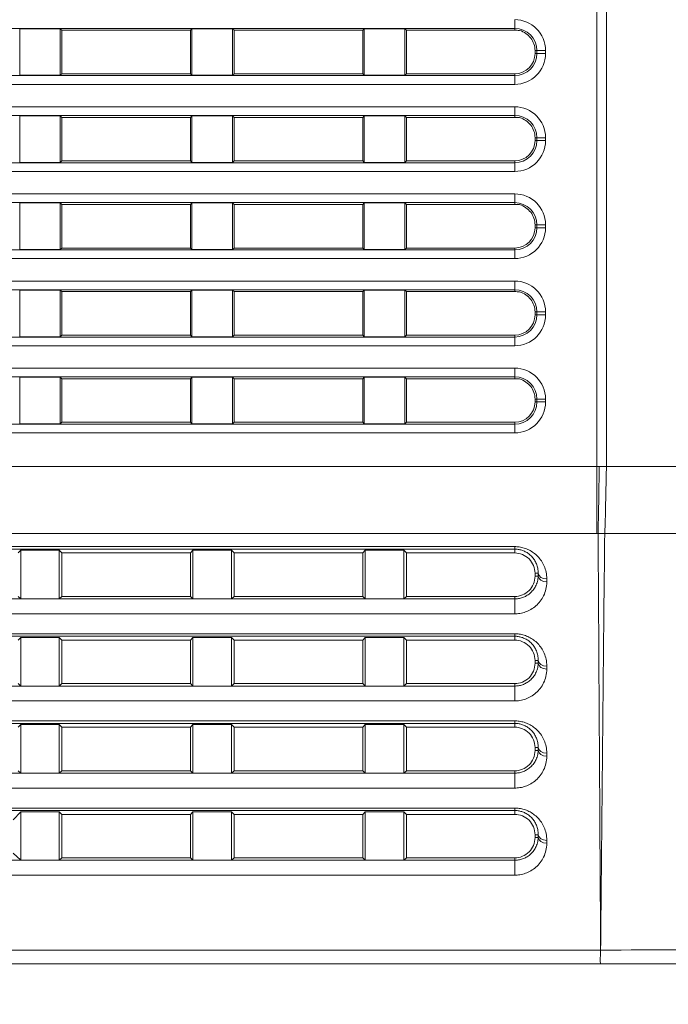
# Model space of a CAD drawing. Header units: millimetres. Extents: x 0 to 437, y 0 to 311.
# Tile 8 of 44: x 93 to 104, y 69 to 86. Entities that reach past the tile are written whole.
import ezdxf

# ---------------------------------------------------------------- set-up
doc = ezdxf.new("R2010")
doc.units = ezdxf.units.MM
for name, color, linetype, lineweight in [('APPARENT', 7, 'Continuous', 0), ('ARETES TANGENTES', 7, 'Continuous', 0), ('DIMENSIONS', 7, 'Continuous', 0)]:
    doc.layers.add(name, color=color, linetype=linetype, lineweight=lineweight)
doc.dimstyles.new('ISO-25', dxfattribs={"dimtxt": 2.5, "dimasz": 2.5, "dimexe": 1.25, "dimexo": 0.625, "dimtad": 1, "dimtxsty": 'Standard', "dimcen": 2.5, "dimadec": 0, "dimazin": 0, "dimtfac": 1, "dimtmove": 0, "dimatfit": 3, "dimfxl": 1, "dimarcsym": 0})

# ---------------------------------------------------------------- blocks, each defined once
blk = doc.blocks.new('D1')
h = blk.add_hatch(color=7)
h.paths.add_polyline_path([(38.317, 176.327), (38.817, 179.327), (39.317, 176.327)], flags=0)
h.paths.add_polyline_path([(39.317, 60.716), (38.817, 57.716), (38.317, 60.716)], flags=0)
at = {"layer": 'DIMENSIONS'}
for p, q in [((62.374, 179.327), (38.817, 179.327)), ((38.817, 176.327), (38.817, 124.459)), ((38.817, 119.873), (38.817, 129.045)), ((38.817, 60.716), (38.817, 124.459)), ((67.733, 57.716), (38.817, 57.716))]:
    blk.add_line(p, q, dxfattribs=at)
for points in [[(38.817, 179.327), (39.317, 176.327), (38.317, 176.327), (38.817, 179.327)], [(38.817, 57.716), (38.317, 60.716), (39.317, 60.716), (38.817, 57.716)]]:
    blk.add_lwpolyline(points, dxfattribs=at)
at = {"layer": 'DIMENSIONS', "char_height": 1.96986, "attachment_point": 5, "rotation": 90}
for s, insert in [('{\\fArial|b0|i0|c0|p0;}', (37.229, 128.693)), ('{\\fArial|b0|i0|c0|p0;486.4}{\\fArial|b0|i0|c0|p0;}', (37.229, 124.459)), ('{\\fArial|b0|i0|c0|p0;}', (37.229, 124.459)), ('{\\fArial|b0|i0|c0|p0;}', (37.229, 124.459)), ('{\\fArial|b0|i0|c0|p0;}', (37.229, 120.226))]:
    blk.add_mtext(s, dxfattribs=dict(at, insert=insert))
blk = doc.blocks.new('D2')
h = blk.add_hatch(color=7)
h.paths.add_polyline_path([(54.59, 187.02), (51.59, 187.52), (54.59, 188.02)], flags=0)
h.paths.add_polyline_path([(129.229, 188.02), (132.229, 187.52), (129.229, 187.02)], flags=0)
at = {"layer": 'DIMENSIONS'}
for p, q in [((51.59, 161.214), (51.59, 187.52)), ((54.59, 187.52), (91.823, 187.52)), ((96.056, 187.52), (86.884, 187.52)), ((129.229, 187.52), (91.823, 187.52)), ((132.229, 161.214), (132.229, 187.52))]:
    blk.add_line(p, q, dxfattribs=at)
for points in [[(51.59, 187.52), (54.59, 188.02), (54.59, 187.02), (51.59, 187.52)], [(132.229, 187.52), (129.229, 187.02), (129.229, 188.02), (132.229, 187.52)]]:
    blk.add_lwpolyline(points, dxfattribs=at)
at = {"layer": 'DIMENSIONS', "char_height": 1.96986, "attachment_point": 5}
for s, insert in [('{\\fArial|b0|i0|c0|p0;322.6}{\\fArial|b0|i0|c0|p0;}', (91.823, 189.107)), ('{\\fArial|b0|i0|c0|p0;}', (87.589, 189.107)), ('{\\fArial|b0|i0|c0|p0;}', (91.823, 189.107)), ('{\\fArial|b0|i0|c0|p0;}', (91.823, 189.107)), ('{\\fArial|b0|i0|c0|p0;}', (96.056, 189.107))]:
    blk.add_mtext(s, dxfattribs=dict(at, insert=insert))
blk = doc.blocks.new('D3')
h = blk.add_hatch(color=7)
h.paths.add_polyline_path([(211.99, 185.104), (208.99, 185.604), (211.99, 186.104)], flags=0)
h.paths.add_polyline_path([(240.209, 186.104), (243.209, 185.604), (240.209, 185.104)], flags=0)
at = {"layer": 'DIMENSIONS'}
for p, q in [((208.99, 170.102), (208.99, 185.604)), ((211.99, 185.604), (225.995, 185.604)), ((230.229, 185.604), (221.056, 185.604)), ((240.209, 185.604), (225.995, 185.604)), ((243.209, 165.348), (243.209, 185.604))]:
    blk.add_line(p, q, dxfattribs=at)
for points in [[(208.99, 185.604), (211.99, 186.104), (211.99, 185.104), (208.99, 185.604)], [(243.209, 185.604), (240.209, 185.104), (240.209, 186.104), (243.209, 185.604)]]:
    blk.add_lwpolyline(points, dxfattribs=at)
at = {"layer": 'DIMENSIONS', "char_height": 1.96986, "attachment_point": 5}
for s, insert in [('{\\fArial|b0|i0|c0|p0;136.9}{\\fArial|b0|i0|c0|p0;}', (225.995, 187.191)), ('{\\fArial|b0|i0|c0|p0;}', (221.762, 187.191)), ('{\\fArial|b0|i0|c0|p0;}', (225.995, 187.191)), ('{\\fArial|b0|i0|c0|p0;}', (225.995, 187.191)), ('{\\fArial|b0|i0|c0|p0;}', (230.229, 187.191))]:
    blk.add_mtext(s, dxfattribs=dict(at, insert=insert))

msp = doc.modelspace()

# ---------------------------------------------------------------- linework, layer by layer
at = {"layer": 'APPARENT'}
for p, q in [((103.139, 99.335), (103.133, 78.083)), ((93.04, 84.816), (93.04, 85.618)), ((93.737, 85.618), (93.04, 85.618)), ((93.763, 85.592), (93.737, 85.618)), ((93.737, 85.618), (93.737, 84.816)), ((95.978, 85.592), (96.004, 85.618)), ((96.004, 84.816), (96.004, 85.618)), ((96.701, 85.618), (96.004, 85.618)), ((96.728, 85.592), (96.701, 85.618)), ((96.701, 85.618), (96.701, 84.816)), ((98.942, 85.592), (98.968, 85.618)), ((99.666, 85.618), (98.968, 85.618)), ((98.968, 84.816), (98.968, 85.618)), ((99.692, 85.592), (99.666, 85.618)), ((99.666, 85.618), (99.666, 84.816)), ((93.763, 85.592), (93.763, 84.842)), ((95.978, 85.592), (93.763, 85.592)), ((95.978, 84.842), (95.978, 85.592)), ((98.942, 85.592), (96.728, 85.592)), ((96.728, 85.592), (96.728, 84.842)), ((98.942, 84.842), (98.942, 85.592)), ((101.556, 85.592), (99.692, 85.592)), ((99.692, 85.592), (99.692, 84.842)), ((101.906, 85.192), (101.906, 85.242)), ((93.737, 84.816), (93.04, 84.816)), ((93.763, 84.842), (93.737, 84.816)), ((93.763, 84.842), (95.978, 84.842)), ((95.978, 84.842), (96.004, 84.816)), ((96.701, 84.816), (96.004, 84.816)), ((96.728, 84.842), (96.701, 84.816)), ((96.728, 84.842), (98.942, 84.842)), ((98.942, 84.842), (98.968, 84.816)), ((99.666, 84.816), (98.968, 84.816)), ((99.692, 84.842), (99.666, 84.816)), ((99.692, 84.842), (101.556, 84.842)), ((93.737, 84.118), (93.04, 84.118)), ((93.04, 83.316), (93.04, 84.118)), ((93.737, 84.118), (93.737, 83.316)), ((93.763, 84.092), (93.737, 84.118)), ((95.978, 84.092), (93.763, 84.092)), ((93.763, 84.092), (93.763, 83.342)), ((95.978, 84.092), (96.004, 84.118)), ((95.978, 83.342), (95.978, 84.092)), ((96.701, 84.118), (96.004, 84.118)), ((96.004, 83.316), (96.004, 84.118)), ((96.701, 84.118), (96.701, 83.316)), ((96.728, 84.092), (96.701, 84.118)), ((96.728, 84.092), (96.728, 83.342)), ((98.942, 84.092), (96.728, 84.092)), ((98.942, 84.092), (98.968, 84.118)), ((98.942, 83.342), (98.942, 84.092)), ((99.666, 84.118), (98.968, 84.118)), ((98.968, 83.316), (98.968, 84.118)), ((99.666, 84.118), (99.666, 83.316)), ((99.692, 84.092), (99.666, 84.118)), ((101.556, 84.092), (99.692, 84.092)), ((99.692, 84.092), (99.692, 83.342)), ((101.906, 83.692), (101.906, 83.742)), ((93.737, 83.316), (93.04, 83.316)), ((93.763, 83.342), (93.737, 83.316)), ((93.763, 83.342), (95.978, 83.342)), ((95.978, 83.342), (96.004, 83.316)), ((96.701, 83.316), (96.004, 83.316)), ((96.728, 83.342), (96.701, 83.316)), ((96.728, 83.342), (98.942, 83.342)), ((98.942, 83.342), (98.968, 83.316)), ((99.666, 83.316), (98.968, 83.316)), ((99.692, 83.342), (99.666, 83.316)), ((99.692, 83.342), (101.556, 83.342)), ((93.737, 82.618), (93.04, 82.618)), ((93.04, 81.816), (93.04, 82.618)), ((93.763, 82.592), (93.737, 82.618)), ((93.737, 82.618), (93.737, 81.816)), ((95.978, 82.592), (93.763, 82.592)), ((93.763, 82.592), (93.763, 81.842)), ((95.978, 82.592), (96.004, 82.618)), ((95.978, 81.842), (95.978, 82.592)), ((96.004, 81.816), (96.004, 82.618)), ((96.701, 82.618), (96.004, 82.618)), ((96.728, 82.592), (96.701, 82.618)), ((96.701, 82.618), (96.701, 81.816)), ((98.942, 82.592), (96.728, 82.592)), ((96.728, 82.592), (96.728, 81.842)), ((98.942, 82.592), (98.968, 82.618)), ((98.942, 81.842), (98.942, 82.592)), ((98.968, 81.816), (98.968, 82.618)), ((99.666, 82.618), (98.968, 82.618)), ((99.692, 82.592), (99.666, 82.618)), ((99.666, 82.618), (99.666, 81.816)), ((99.692, 82.592), (99.692, 81.842)), ((101.556, 82.592), (99.692, 82.592)), ((101.906, 82.192), (101.906, 82.242)), ((93.737, 81.816), (93.04, 81.816)), ((93.763, 81.842), (93.737, 81.816)), ((93.763, 81.842), (95.978, 81.842)), ((95.978, 81.842), (96.004, 81.816)), ((96.701, 81.816), (96.004, 81.816)), ((96.728, 81.842), (96.701, 81.816)), ((96.728, 81.842), (98.942, 81.842)), ((98.942, 81.842), (98.968, 81.816)), ((99.666, 81.816), (98.968, 81.816)), ((99.692, 81.842), (99.666, 81.816)), ((99.692, 81.842), (101.556, 81.842)), ((93.04, 80.316), (93.04, 81.118)), ((93.737, 81.118), (93.04, 81.118)), ((93.763, 81.092), (93.737, 81.118)), ((93.737, 81.118), (93.737, 80.316)), ((93.763, 81.092), (93.763, 80.342)), ((95.978, 81.092), (93.763, 81.092)), ((95.978, 81.092), (96.004, 81.118)), ((95.978, 80.342), (95.978, 81.092)), ((96.701, 81.118), (96.004, 81.118)), ((96.004, 80.316), (96.004, 81.118)), ((96.701, 81.118), (96.701, 80.316)), ((96.728, 81.092), (96.701, 81.118)), ((98.942, 81.092), (96.728, 81.092)), ((96.728, 81.092), (96.728, 80.342)), ((98.942, 81.092), (98.968, 81.118)), ((98.942, 80.342), (98.942, 81.092)), ((99.666, 81.118), (98.968, 81.118)), ((98.968, 80.316), (98.968, 81.118)), ((99.692, 81.092), (99.666, 81.118)), ((99.666, 81.118), (99.666, 80.316)), ((99.692, 81.092), (99.692, 80.342)), ((101.556, 81.092), (99.692, 81.092)), ((101.906, 80.692), (101.906, 80.742)), ((93.737, 80.316), (93.04, 80.316)), ((93.763, 80.342), (93.737, 80.316)), ((93.763, 80.342), (95.978, 80.342)), ((95.978, 80.342), (96.004, 80.316)), ((96.701, 80.316), (96.004, 80.316)), ((96.728, 80.342), (96.701, 80.316)), ((96.728, 80.342), (98.942, 80.342)), ((98.942, 80.342), (98.968, 80.316)), ((99.666, 80.316), (98.968, 80.316)), ((99.692, 80.342), (99.666, 80.316)), ((99.692, 80.342), (101.556, 80.342)), ((93.737, 79.618), (93.04, 79.618)), ((93.04, 78.816), (93.04, 79.618)), ((93.737, 79.618), (93.737, 78.816)), ((93.763, 79.592), (93.737, 79.618)), ((95.978, 79.592), (93.763, 79.592)), ((93.763, 79.592), (93.763, 78.842)), ((95.978, 79.592), (96.004, 79.618)), ((95.978, 78.842), (95.978, 79.592)), ((96.701, 79.618), (96.004, 79.618)), ((96.004, 78.816), (96.004, 79.618)), ((96.701, 79.618), (96.701, 78.816)), ((96.728, 79.592), (96.701, 79.618)), ((96.728, 79.592), (96.728, 78.842)), ((98.942, 79.592), (96.728, 79.592)), ((98.942, 79.592), (98.968, 79.618)), ((98.942, 78.842), (98.942, 79.592)), ((99.666, 79.618), (98.968, 79.618)), ((98.968, 78.816), (98.968, 79.618)), ((99.666, 79.618), (99.666, 78.816)), ((99.692, 79.592), (99.666, 79.618)), ((99.692, 79.592), (99.692, 78.842)), ((101.556, 79.592), (99.692, 79.592)), ((101.906, 79.192), (101.906, 79.242)), ((93.763, 78.842), (93.737, 78.816)), ((93.763, 78.842), (95.978, 78.842)), ((95.978, 78.842), (96.004, 78.816)), ((96.728, 78.842), (96.701, 78.816)), ((96.728, 78.842), (98.942, 78.842)), ((98.942, 78.842), (98.968, 78.816)), ((99.692, 78.842), (99.666, 78.816)), ((99.692, 78.842), (101.556, 78.842)), ((93.737, 78.816), (93.04, 78.816)), ((96.701, 78.816), (96.004, 78.816)), ((99.666, 78.816), (98.968, 78.816)), ((93.013, 76.592), (93.057, 76.638)), ((93.72, 76.638), (93.057, 76.638)), ((93.057, 75.801), (93.057, 76.638)), ((93.72, 76.638), (93.72, 75.801)), ((93.763, 76.592), (93.72, 76.638)), ((95.978, 76.592), (96.021, 76.638)), ((96.684, 76.638), (96.021, 76.638)), ((96.021, 75.801), (96.021, 76.638)), ((96.684, 76.638), (96.684, 75.801)), ((96.728, 76.592), (96.684, 76.638)), ((98.942, 76.592), (98.986, 76.638)), ((98.986, 75.801), (98.986, 76.638)), ((99.648, 76.638), (98.986, 76.638)), ((99.648, 76.638), (99.648, 75.801)), ((99.692, 76.592), (99.648, 76.638)), ((101.556, 76.658), (101.556, 76.592)), ((93.763, 76.592), (93.763, 75.842)), ((95.978, 76.592), (93.763, 76.592)), ((95.978, 76.592), (95.978, 75.842)), ((98.942, 76.592), (96.728, 76.592)), ((96.728, 76.592), (96.728, 75.842)), ((98.942, 76.592), (98.942, 75.842)), ((99.692, 76.592), (99.692, 75.842)), ((101.357, 76.592), (99.692, 76.592)), ((101.556, 76.592), (101.357, 76.592)), ((101.96, 76.242), (101.906, 76.242)), ((101.906, 76.192), (101.906, 76.242)), ((101.96, 76.192), (101.906, 76.192)), ((93.013, 75.842), (93.057, 75.801)), ((93.057, 75.801), (93.72, 75.801)), ((93.763, 75.842), (93.72, 75.801)), ((93.763, 75.842), (95.978, 75.842)), ((95.978, 75.842), (96.021, 75.801)), ((96.021, 75.801), (96.684, 75.801)), ((96.728, 75.842), (96.684, 75.801)), ((96.728, 75.842), (98.942, 75.842)), ((98.942, 75.842), (98.986, 75.801)), ((98.986, 75.801), (99.648, 75.801)), ((99.692, 75.842), (99.648, 75.801)), ((99.692, 75.842), (101.372, 75.842)), ((101.556, 75.842), (101.372, 75.842)), ((101.556, 75.801), (101.556, 75.842)), ((93.013, 75.092), (93.057, 75.138)), ((93.057, 74.301), (93.057, 75.138)), ((93.72, 75.138), (93.057, 75.138)), ((93.763, 75.092), (93.72, 75.138)), ((93.72, 75.138), (93.72, 74.301)), ((95.978, 75.092), (96.021, 75.138)), ((96.021, 74.301), (96.021, 75.138)), ((96.684, 75.138), (96.021, 75.138)), ((96.728, 75.092), (96.684, 75.138)), ((96.684, 75.138), (96.684, 74.301)), ((98.942, 75.092), (98.986, 75.138)), ((98.986, 74.301), (98.986, 75.138)), ((99.648, 75.138), (98.986, 75.138)), ((99.692, 75.092), (99.648, 75.138)), ((99.648, 75.138), (99.648, 74.301)), ((101.556, 75.158), (101.556, 75.092)), ((93.763, 75.092), (93.763, 74.342)), ((95.978, 75.092), (93.763, 75.092)), ((95.978, 75.092), (95.978, 74.342)), ((96.728, 75.092), (96.728, 74.342)), ((98.942, 75.092), (96.728, 75.092)), ((98.942, 75.092), (98.942, 74.342)), ((99.692, 75.092), (99.692, 74.342)), ((101.357, 75.092), (99.692, 75.092)), ((101.556, 75.092), (101.357, 75.092)), ((101.906, 74.692), (101.906, 74.742)), ((101.96, 74.742), (101.906, 74.742)), ((101.96, 74.692), (101.906, 74.692)), ((93.013, 74.342), (93.057, 74.301)), ((93.057, 74.301), (93.72, 74.301)), ((93.763, 74.342), (93.72, 74.301)), ((93.763, 74.342), (95.978, 74.342)), ((95.978, 74.342), (96.021, 74.301)), ((96.021, 74.301), (96.684, 74.301)), ((96.728, 74.342), (96.684, 74.301)), ((96.728, 74.342), (98.942, 74.342)), ((98.942, 74.342), (98.986, 74.301)), ((98.986, 74.301), (99.648, 74.301)), ((99.692, 74.342), (99.648, 74.301)), ((99.692, 74.342), (101.372, 74.342)), ((101.556, 74.342), (101.372, 74.342)), ((101.556, 74.301), (101.556, 74.342)), ((93.013, 73.592), (93.057, 73.638)), ((93.057, 72.801), (93.057, 73.638)), ((93.72, 73.638), (93.057, 73.638)), ((93.763, 73.592), (93.72, 73.638)), ((93.72, 73.638), (93.72, 72.801)), ((95.978, 73.592), (93.763, 73.592)), ((93.763, 73.592), (93.763, 72.842)), ((95.978, 73.592), (96.021, 73.638)), ((95.978, 73.592), (95.978, 72.842)), ((96.684, 73.638), (96.021, 73.638)), ((96.021, 72.801), (96.021, 73.638)), ((96.684, 73.638), (96.684, 72.801)), ((96.728, 73.592), (96.684, 73.638)), ((98.942, 73.592), (96.728, 73.592)), ((96.728, 73.592), (96.728, 72.842)), ((98.942, 73.592), (98.986, 73.638)), ((98.942, 73.592), (98.942, 72.842)), ((98.986, 72.801), (98.986, 73.638)), ((99.648, 73.638), (98.986, 73.638)), ((99.648, 73.638), (99.648, 72.801)), ((99.692, 73.592), (99.648, 73.638)), ((101.357, 73.592), (99.692, 73.592)), ((99.692, 73.592), (99.692, 72.842)), ((101.556, 73.592), (101.357, 73.592)), ((101.556, 73.658), (101.556, 73.592)), ((101.96, 73.242), (101.906, 73.242)), ((101.906, 73.192), (101.906, 73.242)), ((101.96, 73.192), (101.906, 73.192)), ((93.013, 72.842), (93.057, 72.801)), ((93.057, 72.801), (93.72, 72.801)), ((93.763, 72.842), (93.72, 72.801)), ((93.763, 72.842), (95.978, 72.842)), ((95.978, 72.842), (96.021, 72.801)), ((96.021, 72.801), (96.684, 72.801)), ((96.728, 72.842), (96.684, 72.801)), ((96.728, 72.842), (98.942, 72.842)), ((98.942, 72.842), (98.986, 72.801)), ((98.986, 72.801), (99.648, 72.801)), ((99.692, 72.842), (99.648, 72.801)), ((99.692, 72.842), (101.372, 72.842)), ((101.556, 72.842), (101.372, 72.842)), ((101.556, 72.801), (101.556, 72.842)), ((92.926, 71.999), (93.057, 72.138)), ((93.72, 72.138), (93.057, 72.138)), ((93.057, 71.301), (93.057, 72.138)), ((93.763, 72.092), (93.72, 72.138)), ((93.72, 72.138), (93.72, 71.301)), ((93.763, 72.092), (93.763, 71.342)), ((95.978, 72.092), (93.763, 72.092)), ((95.978, 72.092), (96.021, 72.138)), ((95.978, 72.092), (95.978, 71.342)), ((96.021, 71.301), (96.021, 72.138)), ((96.684, 72.138), (96.021, 72.138)), ((96.728, 72.092), (96.684, 72.138)), ((96.684, 72.138), (96.684, 71.301)), ((98.942, 72.092), (96.728, 72.092)), ((96.728, 72.092), (96.728, 71.342)), ((98.942, 72.092), (98.986, 72.138)), ((98.942, 72.092), (98.942, 71.342)), ((99.648, 72.138), (98.986, 72.138)), ((98.986, 71.301), (98.986, 72.138)), ((99.648, 72.138), (99.648, 71.301)), ((99.692, 72.092), (99.648, 72.138)), ((99.692, 72.092), (99.692, 71.342)), ((101.357, 72.092), (99.692, 72.092)), ((101.556, 72.092), (101.357, 72.092)), ((101.556, 72.158), (101.556, 72.092)), ((101.96, 71.742), (101.906, 71.742)), ((101.906, 71.692), (101.906, 71.742)), ((101.96, 71.692), (101.906, 71.692)), ((93.057, 71.301), (92.926, 71.424)), ((93.057, 71.301), (93.72, 71.301)), ((93.763, 71.342), (93.72, 71.301)), ((93.763, 71.342), (95.978, 71.342)), ((95.978, 71.342), (96.021, 71.301)), ((96.021, 71.301), (96.684, 71.301)), ((96.728, 71.342), (96.684, 71.301)), ((96.728, 71.342), (98.942, 71.342)), ((98.942, 71.342), (98.986, 71.301)), ((98.986, 71.301), (99.648, 71.301)), ((99.692, 71.342), (99.648, 71.301)), ((99.692, 71.342), (101.372, 71.342)), ((101.556, 71.342), (101.372, 71.342)), ((101.556, 71.301), (101.556, 71.342))]:
    msp.add_line(p, q, dxfattribs=at)
for centre in [(101.556, 85.192), (101.556, 83.692), (101.556, 82.192), (101.556, 80.692), (101.556, 79.192)]:
    msp.add_arc(centre, 0.35, 270, 0, dxfattribs=at)
for points in [[(101.556, 85.592), (101.585, 85.592), (101.611, 85.589), (101.64, 85.589)], [(101.906, 85.242), (101.906, 85.282), (101.893, 85.358), (101.837, 85.463), (101.747, 85.538), (101.684, 85.578), (101.64, 85.589)], [(101.556, 84.092), (101.585, 84.092), (101.611, 84.089), (101.64, 84.089)], [(101.906, 83.742), (101.906, 83.782), (101.893, 83.858), (101.837, 83.963), (101.747, 84.038), (101.684, 84.078), (101.64, 84.089)], [(101.556, 82.592), (101.585, 82.592), (101.611, 82.589), (101.64, 82.589)], [(101.906, 82.242), (101.906, 82.282), (101.893, 82.358), (101.837, 82.463), (101.747, 82.538), (101.684, 82.578), (101.64, 82.589)], [(101.556, 81.092), (101.585, 81.092), (101.611, 81.089), (101.64, 81.089)], [(101.906, 80.742), (101.906, 80.782), (101.893, 80.858), (101.837, 80.963), (101.747, 81.038), (101.684, 81.078), (101.64, 81.089)], [(101.64, 79.589), (101.626, 79.589), (101.601, 79.593), (101.571, 79.592), (101.556, 79.592)], [(101.906, 79.242), (101.906, 79.282), (101.893, 79.358), (101.837, 79.463), (101.747, 79.538), (101.684, 79.578), (101.64, 79.589)], [(103.105, 76.925), (103.11, 77.026), (103.119, 77.254), (103.123, 77.654), (103.134, 77.94), (103.133, 78.083)], [(101.556, 76.658), (101.575, 76.658), (101.615, 76.655), (101.677, 76.641), (101.739, 76.616), (101.798, 76.58), (101.851, 76.532), (101.897, 76.474), (101.932, 76.406), (101.955, 76.33), (101.96, 76.272), (101.96, 76.242)], [(101.906, 76.242), (101.906, 76.333), (101.83, 76.516), (101.648, 76.592), (101.556, 76.592)], [(101.96, 76.192), (101.959, 76.159), (101.95, 76.098), (101.918, 76.018), (101.874, 75.951), (101.819, 75.895), (101.757, 75.851), (101.69, 75.821), (101.621, 75.804), (101.577, 75.801), (101.556, 75.801)], [(101.556, 75.842), (101.648, 75.842), (101.83, 75.918), (101.906, 76.1), (101.906, 76.192)], [(101.556, 75.158), (101.575, 75.158), (101.615, 75.155), (101.677, 75.141), (101.739, 75.116), (101.798, 75.08), (101.851, 75.032), (101.897, 74.974), (101.932, 74.906), (101.955, 74.83), (101.96, 74.772), (101.96, 74.742)], [(101.906, 74.742), (101.906, 74.833), (101.83, 75.016), (101.648, 75.092), (101.556, 75.092)], [(101.556, 74.342), (101.648, 74.342), (101.83, 74.418), (101.906, 74.6), (101.906, 74.692)], [(101.96, 74.692), (101.959, 74.659), (101.95, 74.598), (101.918, 74.518), (101.874, 74.451), (101.819, 74.395), (101.757, 74.351), (101.69, 74.321), (101.621, 74.304), (101.577, 74.301), (101.556, 74.301)], [(101.556, 73.658), (101.575, 73.658), (101.615, 73.655), (101.677, 73.641), (101.739, 73.616), (101.798, 73.58), (101.851, 73.532), (101.897, 73.474), (101.932, 73.406), (101.955, 73.33), (101.96, 73.272), (101.96, 73.242)], [(101.906, 73.242), (101.906, 73.333), (101.83, 73.516), (101.648, 73.592), (101.556, 73.592)], [(101.96, 73.192), (101.959, 73.159), (101.95, 73.098), (101.918, 73.018), (101.874, 72.951), (101.819, 72.895), (101.757, 72.851), (101.69, 72.821), (101.621, 72.804), (101.577, 72.801), (101.556, 72.801)], [(101.556, 72.842), (101.648, 72.842), (101.83, 72.918), (101.906, 73.1), (101.906, 73.192)], [(101.556, 72.158), (101.575, 72.158), (101.615, 72.155), (101.677, 72.141), (101.739, 72.116), (101.798, 72.08), (101.851, 72.032), (101.897, 71.974), (101.932, 71.906), (101.955, 71.83), (101.96, 71.772), (101.96, 71.742)], [(101.906, 71.742), (101.906, 71.833), (101.83, 72.016), (101.648, 72.092), (101.556, 72.092)], [(101.96, 71.692), (101.959, 71.659), (101.95, 71.598), (101.918, 71.518), (101.874, 71.451), (101.819, 71.395), (101.757, 71.351), (101.69, 71.321), (101.621, 71.304), (101.577, 71.301), (101.556, 71.301)], [(101.556, 71.342), (101.648, 71.342), (101.83, 71.418), (101.906, 71.6), (101.906, 71.692)], [(103.035, 69.755), (103.035, 69.725), (103.036, 69.667), (103.019, 69.589), (103.028, 69.542), (103.034, 69.52)]]:
    msp.add_open_spline(points, degree=3, dxfattribs=at)
at = {"layer": 'ARETES TANGENTES'}
for p, q in [((102.969, 99.335), (102.969, 78.083)), ((101.556, 85.624), (82.256, 85.624)), ((101.556, 85.773), (101.556, 85.624)), ((101.556, 85.624), (101.556, 85.592)), ((101.938, 85.242), (101.906, 85.242)), ((101.938, 85.192), (101.906, 85.192)), ((101.938, 85.242), (101.938, 85.192)), ((102.088, 85.242), (101.938, 85.242)), ((102.088, 85.192), (101.938, 85.192)), ((102.088, 85.242), (102.088, 85.192)), ((82.256, 84.81), (101.556, 84.81)), ((101.556, 84.81), (101.556, 84.842)), ((101.556, 84.66), (101.556, 84.81)), ((101.556, 84.66), (82.256, 84.66)), ((82.256, 84.273), (101.556, 84.273)), ((101.556, 84.273), (101.556, 84.124)), ((101.556, 84.124), (82.256, 84.124)), ((101.556, 84.124), (101.556, 84.092)), ((101.938, 83.742), (101.906, 83.742)), ((101.938, 83.692), (101.906, 83.692)), ((102.088, 83.742), (101.938, 83.742)), ((101.938, 83.742), (101.938, 83.692)), ((102.088, 83.692), (101.938, 83.692)), ((102.088, 83.742), (102.088, 83.692)), ((82.256, 83.31), (101.556, 83.31)), ((101.556, 83.31), (101.556, 83.342)), ((101.556, 83.16), (101.556, 83.31)), ((101.556, 83.16), (82.256, 83.16)), ((82.256, 82.773), (101.556, 82.773)), ((101.556, 82.773), (101.556, 82.624)), ((101.556, 82.624), (82.256, 82.624)), ((101.556, 82.624), (101.556, 82.592)), ((101.938, 82.242), (101.906, 82.242)), ((101.938, 82.242), (101.938, 82.192)), ((102.088, 82.242), (101.938, 82.242)), ((102.088, 82.242), (102.088, 82.192)), ((101.938, 82.192), (101.906, 82.192)), ((102.088, 82.192), (101.938, 82.192)), ((82.256, 81.81), (101.556, 81.81)), ((101.556, 81.81), (101.556, 81.842)), ((101.556, 81.66), (101.556, 81.81)), ((101.556, 81.66), (82.256, 81.66)), ((82.256, 81.273), (101.556, 81.273)), ((101.556, 81.273), (101.556, 81.124)), ((101.556, 81.124), (82.256, 81.124)), ((101.556, 81.124), (101.556, 81.092)), ((101.938, 80.742), (101.906, 80.742)), ((101.938, 80.742), (101.938, 80.692)), ((102.088, 80.742), (101.938, 80.742)), ((102.088, 80.742), (102.088, 80.692)), ((101.938, 80.692), (101.906, 80.692)), ((102.088, 80.692), (101.938, 80.692)), ((82.256, 80.31), (101.556, 80.31)), ((101.556, 80.31), (101.556, 80.342)), ((101.556, 80.16), (101.556, 80.31)), ((101.556, 80.16), (82.256, 80.16)), ((82.256, 79.773), (101.556, 79.773)), ((101.556, 79.773), (101.556, 79.624)), ((101.556, 79.624), (82.256, 79.624)), ((101.556, 79.624), (101.556, 79.592)), ((101.938, 79.242), (101.906, 79.242)), ((101.938, 79.192), (101.906, 79.192)), ((101.938, 79.242), (101.938, 79.192)), ((102.088, 79.242), (101.938, 79.242)), ((102.088, 79.192), (101.938, 79.192)), ((102.088, 79.242), (102.088, 79.192)), ((101.556, 78.81), (101.556, 78.842)), ((82.256, 78.81), (101.556, 78.81)), ((101.556, 78.66), (82.256, 78.66)), ((101.556, 78.66), (101.556, 78.81)), ((102.969, 78.083), (91.906, 78.083)), ((103.012, 78.083), (102.969, 78.083)), ((102.969, 76.925), (102.969, 78.083)), ((102.969, 76.925), (91.906, 76.925)), ((102.99, 76.925), (102.969, 76.925)), ((91.906, 76.701), (101.556, 76.701)), ((91.906, 76.658), (101.556, 76.658)), ((101.556, 76.701), (101.556, 76.658)), ((101.96, 76.242), (101.96, 76.192)), ((102.109, 76.144), (102.109, 76.094)), ((101.556, 75.544), (101.556, 75.801)), ((101.556, 75.544), (91.906, 75.544)), ((91.906, 75.201), (101.556, 75.201)), ((91.906, 75.158), (101.556, 75.158)), ((101.556, 75.201), (101.556, 75.158)), ((101.96, 74.742), (101.96, 74.692)), ((102.109, 74.644), (102.109, 74.594)), ((101.556, 74.044), (101.556, 74.301)), ((101.556, 74.044), (91.906, 74.044)), ((91.906, 73.701), (101.556, 73.701)), ((91.906, 73.658), (101.556, 73.658)), ((101.556, 73.701), (101.556, 73.658)), ((101.96, 73.242), (101.96, 73.192)), ((102.109, 73.144), (102.109, 73.094)), ((101.556, 72.544), (101.556, 72.801)), ((101.556, 72.544), (91.906, 72.544)), ((91.906, 72.201), (101.556, 72.201)), ((91.906, 72.158), (101.556, 72.158)), ((101.556, 72.201), (101.556, 72.158)), ((101.96, 71.742), (101.96, 71.692)), ((102.109, 71.644), (102.109, 71.594)), ((101.556, 71.044), (101.556, 71.301)), ((101.556, 71.044), (91.906, 71.044)), ((91.906, 69.755), (103.035, 69.755)), ((91.906, 69.52), (103.034, 69.52))]:
    msp.add_line(p, q, dxfattribs=at)
for centre, radius, start, end in [((101.556, 85.242), 0.532, 0, 90), ((101.556, 85.242), 0.382, 0, 90), ((101.556, 85.192), 0.532, 270, 0), ((101.556, 85.192), 0.382, 270, 0), ((101.556, 83.742), 0.532, 0, 90), ((101.556, 83.742), 0.382, 0, 90), ((101.556, 83.692), 0.532, 270, 0), ((101.556, 83.692), 0.382, 270, 0), ((101.556, 82.242), 0.532, 0, 90), ((101.556, 82.242), 0.382, 0, 90), ((101.556, 82.192), 0.532, 270, 0), ((101.556, 82.192), 0.382, 270, 0), ((101.556, 80.742), 0.532, 0, 90), ((101.556, 80.742), 0.382, 0, 90), ((101.556, 80.692), 0.382, 270, 0), ((101.556, 80.692), 0.532, 270, 0), ((101.556, 79.242), 0.532, 0, 90), ((101.556, 79.242), 0.382, 0, 90), ((101.556, 79.192), 0.382, 270, 0), ((101.556, 79.192), 0.532, 270, 0)]:
    msp.add_arc(centre, radius, start, end, dxfattribs=at)
for centre, major_axis, ratio, start_param, end_param in [((102.99, 78.083), (-0.021, -1.625), 0.013101, 0.777218, 1.570965), ((102.109, 76.251), (-0.15, 0), 0.712926, 0.086994, 1.570796), ((102.109, 76.201), (-0.15, 0), 0.712926, 0.087016, 1.570792), ((102.109, 74.751), (-0.15, 0), 0.712926, 0.086994, 1.570796), ((102.109, 74.701), (-0.15, 0), 0.712926, 0.087016, 1.570792), ((102.109, 73.251), (-0.15, 0), 0.712926, 0.086994, 1.570796), ((102.109, 73.201), (-0.15, 0), 0.712926, 0.087016, 1.570792), ((102.109, 71.751), (-0.15, 0), 0.712926, 0.086994, 1.570796), ((102.109, 71.701), (-0.15, 0), 0.712926, 0.087016, 1.570792)]:
    msp.add_ellipse(centre, major_axis=major_axis, ratio=ratio, start_param=start_param, end_param=end_param, dxfattribs=at)
for points in [[(103.133, 78.083), (103.115, 78.083), (103.09, 78.083), (103.048, 78.083), (103.024, 78.083), (103.012, 78.083)], [(118.316, 78.049), (116.564, 78.053), (113.102, 78.061), (108.049, 78.073), (104.755, 78.08), (103.133, 78.083)], [(118.292, 76.97), (115.619, 76.961), (110.505, 76.945), (105.575, 76.931), (103.105, 76.925)], [(103.105, 76.925), (103.092, 76.925), (103.067, 76.925), (103.029, 76.925), (103.003, 76.925), (102.99, 76.925)], [(103.035, 69.755), (103.03, 70.562), (103.02, 72.169), (103.006, 74.559), (102.996, 76.139), (102.99, 76.925)], [(103.035, 69.755), (103.042, 70.562), (103.057, 72.169), (103.08, 74.559), (103.097, 76.139), (103.105, 76.925)], [(101.556, 76.701), (101.582, 76.701), (101.634, 76.697), (101.719, 76.679), (101.802, 76.646), (101.882, 76.597), (101.954, 76.534), (102.017, 76.457), (102.067, 76.367), (102.1, 76.263), (102.109, 76.185), (102.109, 76.144)], [(102.109, 76.094), (102.109, 76.049), (102.098, 75.965), (102.058, 75.853), (101.998, 75.758), (101.923, 75.679), (101.837, 75.617), (101.743, 75.573), (101.646, 75.549), (101.586, 75.544), (101.556, 75.544)], [(93.057, 75.801), (92.866, 75.801), (92.482, 75.801), (92.098, 75.801), (91.906, 75.801)], [(96.021, 75.801), (95.639, 75.801), (94.874, 75.801), (94.105, 75.801), (93.72, 75.801)], [(98.986, 75.801), (98.604, 75.801), (97.838, 75.801), (97.069, 75.801), (96.684, 75.801)], [(101.556, 75.801), (101.239, 75.801), (100.604, 75.801), (99.967, 75.801), (99.648, 75.801)], [(101.556, 75.201), (101.582, 75.201), (101.634, 75.197), (101.719, 75.179), (101.802, 75.146), (101.882, 75.097), (101.954, 75.034), (102.017, 74.957), (102.067, 74.867), (102.1, 74.763), (102.109, 74.685), (102.109, 74.644)], [(102.109, 74.594), (102.109, 74.549), (102.098, 74.465), (102.058, 74.353), (101.998, 74.258), (101.923, 74.179), (101.837, 74.117), (101.743, 74.073), (101.646, 74.049), (101.586, 74.044), (101.556, 74.044)], [(93.057, 74.301), (92.865, 74.301), (92.482, 74.301), (92.098, 74.301), (91.906, 74.301)], [(96.021, 74.301), (95.638, 74.301), (94.871, 74.301), (94.103, 74.301), (93.72, 74.301)], [(98.986, 74.301), (98.602, 74.301), (97.835, 74.301), (97.068, 74.301), (96.684, 74.301)], [(101.556, 74.301), (101.238, 74.301), (100.602, 74.301), (99.966, 74.301), (99.648, 74.301)], [(101.556, 73.701), (101.582, 73.701), (101.634, 73.697), (101.719, 73.679), (101.802, 73.646), (101.882, 73.597), (101.954, 73.534), (102.017, 73.457), (102.067, 73.367), (102.1, 73.263), (102.109, 73.185), (102.109, 73.144)], [(102.109, 73.094), (102.109, 73.049), (102.098, 72.965), (102.058, 72.853), (101.998, 72.758), (101.923, 72.679), (101.837, 72.617), (101.743, 72.573), (101.646, 72.549), (101.586, 72.544), (101.556, 72.544)], [(93.057, 72.801), (92.866, 72.801), (92.483, 72.801), (92.099, 72.801), (91.906, 72.801)], [(96.021, 72.801), (95.64, 72.801), (94.875, 72.801), (94.106, 72.801), (93.72, 72.801)], [(98.986, 72.801), (98.604, 72.801), (97.839, 72.801), (97.07, 72.801), (96.684, 72.801)], [(101.556, 72.801), (101.24, 72.801), (100.605, 72.801), (99.968, 72.801), (99.648, 72.801)], [(101.556, 72.201), (101.582, 72.201), (101.634, 72.197), (101.719, 72.179), (101.802, 72.146), (101.882, 72.097), (101.954, 72.034), (102.017, 71.957), (102.067, 71.867), (102.1, 71.763), (102.109, 71.685), (102.109, 71.644)], [(102.109, 71.594), (102.109, 71.549), (102.098, 71.465), (102.058, 71.353), (101.998, 71.258), (101.923, 71.179), (101.837, 71.117), (101.743, 71.073), (101.646, 71.049), (101.586, 71.044), (101.556, 71.044)], [(93.057, 71.301), (92.867, 71.301), (92.484, 71.301), (92.099, 71.301), (91.906, 71.301)], [(96.021, 71.301), (95.643, 71.301), (94.882, 71.301), (94.109, 71.301), (93.72, 71.301)], [(98.986, 71.301), (98.608, 71.301), (97.847, 71.301), (97.073, 71.301), (96.684, 71.301)], [(101.556, 71.301), (101.242, 71.301), (100.61, 71.301), (99.97, 71.301), (99.648, 71.301)], [(103.035, 69.755), (104.901, 69.76), (108.814, 69.771), (114.964, 69.788), (119.239, 69.8), (121.365, 69.807)], [(103.034, 69.52), (109.144, 69.516), (115.254, 69.512), (121.365, 69.507)]]:
    msp.add_open_spline(points, degree=3, dxfattribs=at)

# ---------------------------------------------------------------- dimensions: what is measured, and where the dimension line sits
at = {"layer": 'DIMENSIONS'}
dim = msp.add_linear_dim(base=(0, 0), p1=(51.59, 161.214), p2=(132.229, 161.214), dimstyle='ISO-25', override={"dimtxt": 2.499554, "dimtad": 1, "dimdec": 1, "dimzin": 0, "dimse1": 0, "dimse2": 0, "dimsd1": 0, "dimsd2": 0, "dimadec": 1, "dimazin": 0, "dimtol": 0, "dimlim": 0, "dimtp": 0, "dimtm": 0, "dimtdec": 1}, dxfattribs=at)
dim.commit()
dim.dimension.update_dxf_attribs({"geometry": 'D2', "text_midpoint": (183.743, 311.073)})
for p1, p2, angle, picture, middle, turn in [((208.99, 170.102), (243.209, 165.348), 180, 'D3', (436.576, 309.157), 180), ((62.374, 179.327), (67.733, 57.716), 270, 'D1', (129.15, 246.425), 270)]:
    dim = msp.add_linear_dim(base=(0, 0), p1=p1, p2=p2, angle=angle, dimstyle='ISO-25', override={"dimtxt": 2.499554, "dimtad": 1, "dimdec": 1, "dimzin": 0, "dimse1": 0, "dimse2": 0, "dimsd1": 0, "dimsd2": 0, "dimadec": 1, "dimazin": 0, "dimtol": 0, "dimlim": 0, "dimtp": 0, "dimtm": 0, "dimtdec": 1}, dxfattribs=at)
    dim.commit()
    dim.dimension.update_dxf_attribs({"geometry": picture, "text_midpoint": middle, "text_rotation": turn})

doc.saveas('drawing.dxf')
